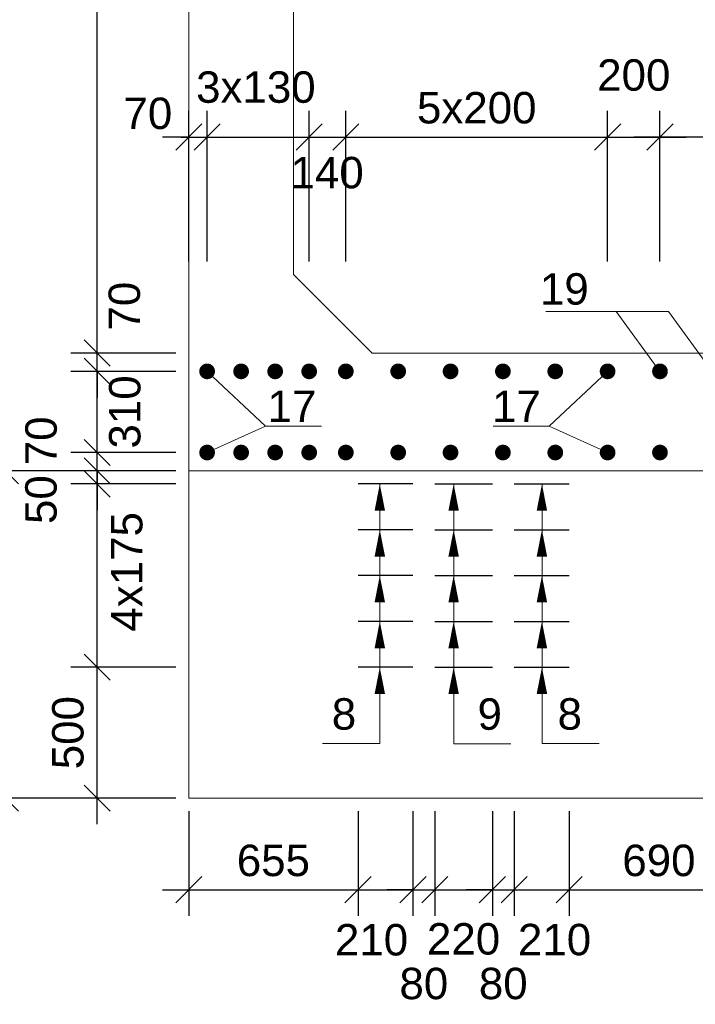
# Model space of a CAD drawing. Extents: x 1488 to 5663, y 840 to 1370.
# Tile 21 of 51: x 1965 to 2016, y 1079 to 1154. Entities that reach past the tile are written whole.
import ezdxf
from ezdxf.enums import TextEntityAlignment as Align

# ---------------------------------------------------------------- set-up
doc = ezdxf.new("R2010")
doc.units = 0
doc.layers.get('0').update_dxf_attribs({"linetype": 'CONTINUOUS'})
doc.layers.get('Defpoints').update_dxf_attribs({"linetype": 'CONTINUOUS'})
for name, color, linetype, lineweight in [('0.09mm', 2, 'CONTINUOUS', 9), ('0.13mm', 140, 'CONTINUOUS', 13), ('0.25mm', 1, 'CONTINUOUS', 25)]:
    doc.layers.add(name, color=color, linetype=linetype, lineweight=lineweight)
doc.styles.add('ARIAL', font='arial.ttf')
doc.dimstyles.new('MD_e50', dxfattribs={"dimtxt": 2.4, "dimasz": 2, "dimexe": 2, "dimexo": 1, "dimgap": 1, "dimtad": 1, "dimdec": 4, "dimlfac": 50, "dimdsep": 46, "dimtxsty": 'ARIAL', "dimblk1": 'OBLIQUE', "dimblk2": 'OBLIQUE', "dimsah": 1, "dimcen": 2.5, "dimdle": 2, "dimadec": 0, "dimazin": 0, "dimtfac": 1, "dimtdec": 4, "dimtmove": 2, "dimatfit": 3, "dimldrblk": 'OBLIQUE', "dimfxl": 2, "dimtolj": 1, "dimtzin": 0, "dimarcsym": 0})

# ---------------------------------------------------------------- blocks, each defined once
blk = doc.blocks.new('_OBLIQUE')
at = {"color": 0, "linetype": 'ByBlock'}
blk.add_line((-0.5, -0.5), (0.5, 0.5), dxfattribs=at)
blk = doc.blocks.new('*D318')
at = {"layer": '0.09mm', "color": 0, "lineweight": -2, "transparency": 16777216}
for p, q in [((1977.563, 1093.491), (1977.563, 1085.491)), ((1990.493, 1093.491), (1990.493, 1085.491)), ((1975.563, 1087.491), (1992.493, 1087.491))]:
    blk.add_line(p, q, dxfattribs=at)
at = {"layer": 'Defpoints', "color": 0, "transparency": 16777216}
for p in [(1977.563, 1094.491), (1990.493, 1094.491), (1990.493, 1087.491)]:
    blk.add_point(p, dxfattribs=at)
at = {"layer": '0.09mm', "color": 0, "lineweight": -2, "transparency": 16777216, "xscale": 2, "yscale": 2, "zscale": 2, "rotation": 180}
blk.add_blockref('_OBLIQUE', (1977.563, 1087.491), dxfattribs=at)
at = {"layer": '0.09mm', "color": 0, "lineweight": -2, "transparency": 16777216, "xscale": 2, "yscale": 2, "zscale": 2}
blk.add_blockref('_OBLIQUE', (1990.493, 1087.491), dxfattribs=at)
at = {"layer": '0.09mm', "color": 0, "transparency": 16777216, "insert": (1984.028, 1089.716), "char_height": 2.4, "attachment_point": 5, "style": 'ARIAL'}
blk.add_mtext('\\A1;655', dxfattribs=at)
blk = doc.blocks.new('*D319')
at = {"layer": '0.09mm', "color": 0, "lineweight": -2, "transparency": 16777216}
for p, q in [((1990.493, 1093.491), (1990.493, 1085.491)), ((1994.69, 1093.491), (1994.69, 1085.491)), ((1988.493, 1087.491), (1996.69, 1087.491))]:
    blk.add_line(p, q, dxfattribs=at)
at = {"layer": 'Defpoints', "color": 0, "transparency": 16777216}
for p in [(1990.493, 1094.491), (1994.69, 1094.491), (1994.69, 1087.491)]:
    blk.add_point(p, dxfattribs=at)
at = {"layer": '0.09mm', "color": 0, "lineweight": -2, "transparency": 16777216, "xscale": 2, "yscale": 2, "zscale": 2, "rotation": 180}
blk.add_blockref('_OBLIQUE', (1990.493, 1087.491), dxfattribs=at)
at = {"layer": '0.09mm', "color": 0, "lineweight": -2, "transparency": 16777216, "xscale": 2, "yscale": 2, "zscale": 2}
blk.add_blockref('_OBLIQUE', (1994.69, 1087.491), dxfattribs=at)
at = {"layer": '0.09mm', "color": 0, "transparency": 16777216, "insert": (1991.525, 1083.654), "char_height": 2.4, "attachment_point": 5, "style": 'ARIAL'}
blk.add_mtext('\\A1;210', dxfattribs=at)
blk = doc.blocks.new('*D320')
at = {"layer": '0.09mm', "color": 0, "lineweight": -2, "transparency": 16777216}
for p, q in [((1994.69, 1093.491), (1994.69, 1085.491)), ((1996.357, 1093.491), (1996.357, 1085.491)), ((1994.69, 1087.491), (1992.69, 1087.491)), ((1994.69, 1087.491), (1996.357, 1087.491)), ((1996.357, 1087.491), (1998.357, 1087.491))]:
    blk.add_line(p, q, dxfattribs=at)
at = {"layer": 'Defpoints', "color": 0, "transparency": 16777216}
for p in [(1994.69, 1094.491), (1996.357, 1094.491), (1996.357, 1087.491)]:
    blk.add_point(p, dxfattribs=at)
at = {"layer": '0.09mm', "color": 0, "lineweight": -2, "transparency": 16777216, "xscale": 2, "yscale": 2, "zscale": 2}
blk.add_blockref('_OBLIQUE', (1994.69, 1087.491), dxfattribs=at)
at = {"layer": '0.09mm', "color": 0, "lineweight": -2, "transparency": 16777216, "xscale": 2, "yscale": 2, "zscale": 2, "rotation": 180}
blk.add_blockref('_OBLIQUE', (1996.357, 1087.491), dxfattribs=at)
at = {"layer": '0.09mm', "color": 0, "transparency": 16777216, "insert": (1995.523, 1080.314), "char_height": 2.4, "attachment_point": 5, "style": 'ARIAL'}
blk.add_mtext('\\A1;80', dxfattribs=at)
blk = doc.blocks.new('*D321')
at = {"layer": '0.09mm', "color": 0, "lineweight": -2, "transparency": 16777216}
for p, q in [((1996.357, 1093.491), (1996.357, 1085.491)), ((2000.757, 1093.491), (2000.757, 1085.491)), ((1994.357, 1087.491), (2002.757, 1087.491))]:
    blk.add_line(p, q, dxfattribs=at)
at = {"layer": 'Defpoints', "color": 0, "transparency": 16777216}
for p in [(1996.357, 1094.491), (2000.757, 1094.491), (2000.757, 1087.491)]:
    blk.add_point(p, dxfattribs=at)
at = {"layer": '0.09mm', "color": 0, "lineweight": -2, "transparency": 16777216, "xscale": 2, "yscale": 2, "zscale": 2, "rotation": 180}
blk.add_blockref('_OBLIQUE', (1996.357, 1087.491), dxfattribs=at)
at = {"layer": '0.09mm', "color": 0, "lineweight": -2, "transparency": 16777216, "xscale": 2, "yscale": 2, "zscale": 2}
blk.add_blockref('_OBLIQUE', (2000.757, 1087.491), dxfattribs=at)
at = {"layer": '0.09mm', "color": 0, "transparency": 16777216, "insert": (1998.557, 1083.723), "char_height": 2.4, "attachment_point": 5, "style": 'ARIAL'}
blk.add_mtext('\\A1;220', dxfattribs=at)
blk = doc.blocks.new('*D322')
at = {"layer": '0.09mm', "color": 0, "lineweight": -2, "transparency": 16777216}
for p, q in [((2000.757, 1093.491), (2000.757, 1085.491)), ((2002.422, 1093.491), (2002.422, 1085.491)), ((2000.757, 1087.491), (1998.757, 1087.491)), ((2000.757, 1087.491), (2002.422, 1087.491)), ((2002.422, 1087.491), (2004.422, 1087.491))]:
    blk.add_line(p, q, dxfattribs=at)
at = {"layer": 'Defpoints', "color": 0, "transparency": 16777216}
for p in [(2000.757, 1094.491), (2002.422, 1094.491), (2002.422, 1087.491)]:
    blk.add_point(p, dxfattribs=at)
at = {"layer": '0.09mm', "color": 0, "lineweight": -2, "transparency": 16777216, "xscale": 2, "yscale": 2, "zscale": 2}
blk.add_blockref('_OBLIQUE', (2000.757, 1087.491), dxfattribs=at)
at = {"layer": '0.09mm', "color": 0, "lineweight": -2, "transparency": 16777216, "xscale": 2, "yscale": 2, "zscale": 2, "rotation": 180}
blk.add_blockref('_OBLIQUE', (2002.422, 1087.491), dxfattribs=at)
at = {"layer": '0.09mm', "color": 0, "transparency": 16777216, "insert": (2001.589, 1080.314), "char_height": 2.4, "attachment_point": 5, "style": 'ARIAL'}
blk.add_mtext('\\A1;80', dxfattribs=at)
blk = doc.blocks.new('*D323')
at = {"layer": '0.09mm', "color": 0, "lineweight": -2, "transparency": 16777216}
for p, q in [((2002.422, 1093.491), (2002.422, 1085.491)), ((2006.62, 1093.491), (2006.62, 1085.491)), ((2000.422, 1087.491), (2008.62, 1087.491))]:
    blk.add_line(p, q, dxfattribs=at)
at = {"layer": 'Defpoints', "color": 0, "transparency": 16777216}
for p in [(2002.422, 1094.491), (2006.62, 1094.491), (2006.62, 1087.491)]:
    blk.add_point(p, dxfattribs=at)
at = {"layer": '0.09mm', "color": 0, "lineweight": -2, "transparency": 16777216, "xscale": 2, "yscale": 2, "zscale": 2, "rotation": 180}
blk.add_blockref('_OBLIQUE', (2002.422, 1087.491), dxfattribs=at)
at = {"layer": '0.09mm', "color": 0, "lineweight": -2, "transparency": 16777216, "xscale": 2, "yscale": 2, "zscale": 2}
blk.add_blockref('_OBLIQUE', (2006.62, 1087.491), dxfattribs=at)
at = {"layer": '0.09mm', "color": 0, "transparency": 16777216, "insert": (2005.509, 1083.668), "char_height": 2.4, "attachment_point": 5, "style": 'ARIAL'}
blk.add_mtext('\\A1;210', dxfattribs=at)
blk = doc.blocks.new('*D324')
at = {"layer": '0.09mm', "color": 0, "lineweight": -2, "transparency": 16777216}
for p, q in [((2006.62, 1093.491), (2006.62, 1085.491)), ((2020.346, 1093.491), (2020.346, 1085.491)), ((2004.62, 1087.491), (2022.346, 1087.491))]:
    blk.add_line(p, q, dxfattribs=at)
at = {"layer": 'Defpoints', "color": 0, "transparency": 16777216}
for p in [(2006.62, 1094.491), (2020.346, 1094.491), (2020.346, 1087.491)]:
    blk.add_point(p, dxfattribs=at)
at = {"layer": '0.09mm', "color": 0, "lineweight": -2, "transparency": 16777216, "xscale": 2, "yscale": 2, "zscale": 2, "rotation": 180}
blk.add_blockref('_OBLIQUE', (2006.62, 1087.491), dxfattribs=at)
at = {"layer": '0.09mm', "color": 0, "lineweight": -2, "transparency": 16777216, "xscale": 2, "yscale": 2, "zscale": 2}
blk.add_blockref('_OBLIQUE', (2020.346, 1087.491), dxfattribs=at)
at = {"layer": '0.09mm', "color": 0, "transparency": 16777216, "insert": (2013.483, 1089.716), "char_height": 2.4, "attachment_point": 5, "style": 'ARIAL'}
blk.add_mtext('\\A1;690', dxfattribs=at)
blk = doc.blocks.new('*D365')
at = {"layer": '0.09mm', "color": 0, "lineweight": -2, "transparency": 16777216}
for p, q in [((1963.563, 1092.491), (1963.563, 1121.491)), ((1976.563, 1119.491), (1961.563, 1119.491)), ((1976.563, 1094.491), (1961.563, 1094.491))]:
    blk.add_line(p, q, dxfattribs=at)
at = {"layer": 'Defpoints', "color": 0, "transparency": 16777216}
for p in [(1963.563, 1119.491), (1977.563, 1119.491), (1977.563, 1094.491)]:
    blk.add_point(p, dxfattribs=at)
at = {"layer": '0.09mm', "color": 0, "lineweight": -2, "transparency": 16777216, "xscale": 2, "yscale": 2, "zscale": 2}
for p, rotation in [((1963.563, 1119.491), 90), ((1963.563, 1094.491), 270)]:
    blk.add_blockref('_OBLIQUE', p, dxfattribs=dict(at, rotation=rotation))
at = {"layer": '0.09mm', "color": 0, "transparency": 16777216, "insert": (1961.338, 1106.991), "char_height": 2.4, "attachment_point": 5, "rotation": 90, "style": 'ARIAL'}
blk.add_mtext('\\A1;1250', dxfattribs=at)
blk = doc.blocks.new('*D366')
at = {"layer": '0.09mm', "color": 0, "lineweight": -2, "transparency": 16777216}
for p, q in [((1970.563, 1092.491), (1970.563, 1106.491)), ((1976.563, 1104.491), (1968.563, 1104.491)), ((1976.563, 1094.491), (1968.563, 1094.491))]:
    blk.add_line(p, q, dxfattribs=at)
at = {"layer": 'Defpoints', "color": 0, "transparency": 16777216}
for p in [(1970.563, 1104.491), (1977.563, 1104.491), (1977.563, 1094.491)]:
    blk.add_point(p, dxfattribs=at)
at = {"layer": '0.09mm', "color": 0, "lineweight": -2, "transparency": 16777216, "xscale": 2, "yscale": 2, "zscale": 2}
for p, rotation in [((1970.563, 1104.491), 90), ((1970.563, 1094.491), 270)]:
    blk.add_blockref('_OBLIQUE', p, dxfattribs=dict(at, rotation=rotation))
at = {"layer": '0.09mm', "color": 0, "transparency": 16777216, "insert": (1968.338, 1099.491), "char_height": 2.4, "attachment_point": 5, "rotation": 90, "style": 'ARIAL'}
blk.add_mtext('\\A1;500', dxfattribs=at)
blk = doc.blocks.new('*D367')
at = {"layer": '0.09mm', "color": 0, "lineweight": -2, "transparency": 16777216}
for p, q in [((1970.563, 1102.491), (1970.563, 1120.491)), ((1976.563, 1118.491), (1968.563, 1118.491)), ((1976.563, 1104.491), (1968.563, 1104.491))]:
    blk.add_line(p, q, dxfattribs=at)
at = {"layer": 'Defpoints', "color": 0, "transparency": 16777216}
for p in [(1970.563, 1118.491), (1977.563, 1118.491), (1977.563, 1104.491)]:
    blk.add_point(p, dxfattribs=at)
at = {"layer": '0.09mm', "color": 0, "lineweight": -2, "transparency": 16777216, "xscale": 2, "yscale": 2, "zscale": 2}
for p, rotation in [((1970.563, 1118.491), 90), ((1970.563, 1104.491), 270)]:
    blk.add_blockref('_OBLIQUE', p, dxfattribs=dict(at, rotation=rotation))
at = {"layer": '0.09mm', "color": 0, "transparency": 16777216, "insert": (1972.839, 1111.774), "char_height": 2.4, "attachment_point": 5, "rotation": 90, "style": 'ARIAL'}
blk.add_mtext('\\A1;4x175', dxfattribs=at)
blk = doc.blocks.new('*D368')
at = {"layer": '0.09mm', "color": 0, "lineweight": -2, "transparency": 16777216}
for p, q in [((1970.563, 1119.491), (1970.563, 1121.491)), ((1976.563, 1119.491), (1968.563, 1119.491)), ((1970.563, 1118.491), (1970.563, 1119.491)), ((1976.563, 1118.491), (1968.563, 1118.491)), ((1970.563, 1118.491), (1970.563, 1116.491))]:
    blk.add_line(p, q, dxfattribs=at)
at = {"layer": 'Defpoints', "color": 0, "transparency": 16777216}
for p in [(1970.563, 1119.491), (1977.563, 1119.491), (1977.563, 1118.491)]:
    blk.add_point(p, dxfattribs=at)
at = {"layer": '0.09mm', "color": 0, "lineweight": -2, "transparency": 16777216, "xscale": 2, "yscale": 2, "zscale": 2}
for p, rotation in [((1970.563, 1119.491), 270), ((1970.563, 1118.491), 90)]:
    blk.add_blockref('_OBLIQUE', p, dxfattribs=dict(at, rotation=rotation))
at = {"layer": '0.09mm', "color": 0, "transparency": 16777216, "insert": (1966.285, 1117.294), "char_height": 2.4, "attachment_point": 5, "rotation": 90, "style": 'ARIAL'}
blk.add_mtext('\\A1;50', dxfattribs=at)
blk = doc.blocks.new('*D369')
at = {"layer": '0.09mm', "color": 0, "lineweight": -2, "transparency": 16777216}
for p, q in [((1970.563, 1120.891), (1970.563, 1122.891)), ((1976.563, 1120.891), (1968.563, 1120.891)), ((1970.563, 1119.491), (1970.563, 1120.891)), ((1976.563, 1119.491), (1968.563, 1119.491)), ((1970.563, 1119.491), (1970.563, 1117.491))]:
    blk.add_line(p, q, dxfattribs=at)
at = {"layer": 'Defpoints', "color": 0, "transparency": 16777216}
for p in [(1970.563, 1120.891), (1977.563, 1120.891), (1977.563, 1119.491)]:
    blk.add_point(p, dxfattribs=at)
at = {"layer": '0.09mm', "color": 0, "lineweight": -2, "transparency": 16777216, "xscale": 2, "yscale": 2, "zscale": 2}
for p, rotation in [((1970.563, 1120.891), 270), ((1970.563, 1119.491), 90)]:
    blk.add_blockref('_OBLIQUE', p, dxfattribs=dict(at, rotation=rotation))
at = {"layer": '0.09mm', "color": 0, "transparency": 16777216, "insert": (1966.294, 1121.782), "char_height": 2.4, "attachment_point": 5, "rotation": 90, "style": 'ARIAL'}
blk.add_mtext('\\A1;70', dxfattribs=at)
blk = doc.blocks.new('*D370')
at = {"layer": '0.09mm', "color": 0, "lineweight": -2, "transparency": 16777216}
for p, q in [((1970.563, 1118.891), (1970.563, 1129.091)), ((1976.563, 1127.091), (1968.563, 1127.091)), ((1976.563, 1120.891), (1968.563, 1120.891))]:
    blk.add_line(p, q, dxfattribs=at)
at = {"layer": 'Defpoints', "color": 0, "transparency": 16777216}
for p in [(1970.563, 1127.091), (1977.563, 1127.091), (1977.563, 1120.891)]:
    blk.add_point(p, dxfattribs=at)
at = {"layer": '0.09mm', "color": 0, "lineweight": -2, "transparency": 16777216, "xscale": 2, "yscale": 2, "zscale": 2}
for p, rotation in [((1970.563, 1127.091), 90), ((1970.563, 1120.891), 270)]:
    blk.add_blockref('_OBLIQUE', p, dxfattribs=dict(at, rotation=rotation))
at = {"layer": '0.09mm', "color": 0, "transparency": 16777216, "insert": (1972.688, 1123.991), "char_height": 2.4, "attachment_point": 5, "rotation": 90, "style": 'ARIAL'}
blk.add_mtext('\\A1;310', dxfattribs=at)
blk = doc.blocks.new('*D371')
at = {"layer": '0.09mm', "color": 0, "lineweight": -2, "transparency": 16777216}
for p, q in [((1970.563, 1128.491), (1970.563, 1130.491)), ((1976.563, 1128.491), (1968.563, 1128.491)), ((1970.563, 1127.091), (1970.563, 1128.491)), ((1976.563, 1127.091), (1968.563, 1127.091)), ((1970.563, 1127.091), (1970.563, 1125.091))]:
    blk.add_line(p, q, dxfattribs=at)
at = {"layer": 'Defpoints', "color": 0, "transparency": 16777216}
for p in [(1970.563, 1128.491), (1977.563, 1128.491), (1977.563, 1127.091)]:
    blk.add_point(p, dxfattribs=at)
at = {"layer": '0.09mm', "color": 0, "lineweight": -2, "transparency": 16777216, "xscale": 2, "yscale": 2, "zscale": 2}
for p, rotation in [((1970.563, 1128.491), 270), ((1970.563, 1127.091), 90)]:
    blk.add_blockref('_OBLIQUE', p, dxfattribs=dict(at, rotation=rotation))
at = {"layer": '0.09mm', "color": 0, "transparency": 16777216, "insert": (1972.653, 1132.072), "char_height": 2.4, "attachment_point": 5, "rotation": 90, "style": 'ARIAL'}
blk.add_mtext('\\A1;70', dxfattribs=at)
blk = doc.blocks.new('*D673')
at = {"layer": '0.09mm', "color": 0, "lineweight": -2, "transparency": 16777216}
for p, q in [((1970.563, 1126.491), (1970.563, 1213.491)), ((1976.563, 1211.491), (1968.563, 1211.491)), ((1976.563, 1128.491), (1968.563, 1128.491))]:
    blk.add_line(p, q, dxfattribs=at)
at = {"layer": 'Defpoints', "color": 0, "transparency": 16777216}
for p in [(1970.563, 1211.491), (1977.563, 1211.491), (1977.563, 1128.491)]:
    blk.add_point(p, dxfattribs=at)
at = {"layer": '0.09mm', "color": 0, "lineweight": -2, "transparency": 16777216, "xscale": 2, "yscale": 2, "zscale": 2}
for p, rotation in [((1970.563, 1211.491), 90), ((1970.563, 1128.491), 270)]:
    blk.add_blockref('_OBLIQUE', p, dxfattribs=dict(at, rotation=rotation))
at = {"layer": '0.09mm', "color": 0, "transparency": 16777216, "insert": (1968.338, 1169.991), "char_height": 2.4, "attachment_point": 5, "rotation": 90, "style": 'ARIAL'}
blk.add_mtext('\\A1;4150', dxfattribs=at)
blk = doc.blocks.new('*D678')
at = {"layer": '0.09mm', "color": 0, "lineweight": -2, "transparency": 16777216}
for p, q in [((2013.563, 1135.491), (2013.563, 1146.987)), ((2173.563, 1135.491), (2173.563, 1146.987)), ((2175.563, 1144.987), (2011.563, 1144.987))]:
    blk.add_line(p, q, dxfattribs=at)
at = {"layer": 'Defpoints', "color": 0, "transparency": 16777216}
for p in [(2013.563, 1144.987), (2013.563, 1134.491), (2173.563, 1134.491)]:
    blk.add_point(p, dxfattribs=at)
at = {"layer": '0.09mm', "color": 0, "lineweight": -2, "transparency": 16777216, "xscale": 2, "yscale": 2, "zscale": 2, "rotation": 180}
blk.add_blockref('_OBLIQUE', (2013.563, 1144.987), dxfattribs=at)
at = {"layer": '0.09mm', "color": 0, "lineweight": -2, "transparency": 16777216, "xscale": 2, "yscale": 2, "zscale": 2}
blk.add_blockref('_OBLIQUE', (2173.563, 1144.987), dxfattribs=at)
at = {"layer": '0.09mm', "color": 0, "transparency": 16777216, "insert": (2093.563, 1147.213), "char_height": 2.4, "attachment_point": 5, "style": 'ARIAL'}
blk.add_mtext('\\A1;40x200=8000', dxfattribs=at)
blk = doc.blocks.new('*D679')
at = {"layer": '0.09mm', "color": 0, "lineweight": -2, "transparency": 16777216}
for p, q in [((1977.563, 1135.491), (1977.563, 1146.987)), ((1978.963, 1135.491), (1978.963, 1146.987)), ((1977.563, 1144.987), (1975.563, 1144.987)), ((1977.563, 1144.987), (1978.963, 1144.987)), ((1978.963, 1144.987), (1980.963, 1144.987))]:
    blk.add_line(p, q, dxfattribs=at)
at = {"layer": 'Defpoints', "color": 0, "transparency": 16777216}
for p in [(1978.963, 1144.987), (1977.563, 1134.491), (1978.963, 1134.491)]:
    blk.add_point(p, dxfattribs=at)
at = {"layer": '0.09mm', "color": 0, "lineweight": -2, "transparency": 16777216, "xscale": 2, "yscale": 2, "zscale": 2}
blk.add_blockref('_OBLIQUE', (1977.563, 1144.987), dxfattribs=at)
at = {"layer": '0.09mm', "color": 0, "lineweight": -2, "transparency": 16777216, "xscale": 2, "yscale": 2, "zscale": 2, "rotation": 180}
blk.add_blockref('_OBLIQUE', (1978.963, 1144.987), dxfattribs=at)
at = {"layer": '0.09mm', "color": 0, "transparency": 16777216, "insert": (1974.44, 1146.786), "char_height": 2.4, "attachment_point": 5, "style": 'ARIAL'}
blk.add_mtext('\\A1;70', dxfattribs=at)
blk = doc.blocks.new('*D680')
at = {"layer": '0.09mm', "color": 0, "lineweight": -2, "transparency": 16777216}
for p, q in [((1989.563, 1135.491), (1989.563, 1146.987)), ((2009.563, 1135.491), (2009.563, 1146.987)), ((1987.563, 1144.987), (2011.563, 1144.987))]:
    blk.add_line(p, q, dxfattribs=at)
at = {"layer": 'Defpoints', "color": 0, "transparency": 16777216}
for p in [(2009.563, 1144.987), (1989.563, 1134.491), (2009.563, 1134.491)]:
    blk.add_point(p, dxfattribs=at)
at = {"layer": '0.09mm', "color": 0, "lineweight": -2, "transparency": 16777216, "xscale": 2, "yscale": 2, "zscale": 2, "rotation": 180}
blk.add_blockref('_OBLIQUE', (1989.563, 1144.987), dxfattribs=at)
at = {"layer": '0.09mm', "color": 0, "lineweight": -2, "transparency": 16777216, "xscale": 2, "yscale": 2, "zscale": 2}
blk.add_blockref('_OBLIQUE', (2009.563, 1144.987), dxfattribs=at)
at = {"layer": '0.09mm', "color": 0, "transparency": 16777216, "insert": (1999.563, 1147.213), "char_height": 2.4, "attachment_point": 5, "style": 'ARIAL'}
blk.add_mtext('\\A1;5x200', dxfattribs=at)
blk = doc.blocks.new('*D681')
at = {"layer": '0.09mm', "color": 0, "lineweight": -2, "transparency": 16777216}
for p, q in [((2009.563, 1135.491), (2009.563, 1146.987)), ((2013.563, 1135.491), (2013.563, 1146.987)), ((2007.563, 1144.987), (2015.563, 1144.987))]:
    blk.add_line(p, q, dxfattribs=at)
at = {"layer": 'Defpoints', "color": 0, "transparency": 16777216}
for p in [(2013.563, 1144.987), (2009.563, 1134.491), (2013.563, 1134.491)]:
    blk.add_point(p, dxfattribs=at)
at = {"layer": '0.09mm', "color": 0, "lineweight": -2, "transparency": 16777216, "xscale": 2, "yscale": 2, "zscale": 2, "rotation": 180}
blk.add_blockref('_OBLIQUE', (2009.563, 1144.987), dxfattribs=at)
at = {"layer": '0.09mm', "color": 0, "lineweight": -2, "transparency": 16777216, "xscale": 2, "yscale": 2, "zscale": 2}
blk.add_blockref('_OBLIQUE', (2013.563, 1144.987), dxfattribs=at)
at = {"layer": '0.09mm', "color": 0, "transparency": 16777216, "insert": (2011.563, 1149.713), "char_height": 2.4, "attachment_point": 5, "style": 'ARIAL'}
blk.add_mtext('\\A1;200', dxfattribs=at)
blk = doc.blocks.new('*D685')
at = {"layer": '0.09mm', "color": 0, "lineweight": -2, "transparency": 16777216}
for p, q in [((1986.763, 1135.491), (1986.763, 1146.987)), ((1989.563, 1135.491), (1989.563, 1146.987)), ((1984.763, 1144.987), (1991.563, 1144.987))]:
    blk.add_line(p, q, dxfattribs=at)
at = {"layer": 'Defpoints', "color": 0, "transparency": 16777216}
for p in [(1989.563, 1144.987), (1986.763, 1134.491), (1989.563, 1134.491)]:
    blk.add_point(p, dxfattribs=at)
at = {"layer": '0.09mm', "color": 0, "lineweight": -2, "transparency": 16777216, "xscale": 2, "yscale": 2, "zscale": 2, "rotation": 180}
blk.add_blockref('_OBLIQUE', (1986.763, 1144.987), dxfattribs=at)
at = {"layer": '0.09mm', "color": 0, "lineweight": -2, "transparency": 16777216, "xscale": 2, "yscale": 2, "zscale": 2}
blk.add_blockref('_OBLIQUE', (1989.563, 1144.987), dxfattribs=at)
at = {"layer": '0.09mm', "color": 0, "transparency": 16777216, "insert": (1988.133, 1142.257), "char_height": 2.4, "attachment_point": 5, "style": 'ARIAL'}
blk.add_mtext('\\A1;140', dxfattribs=at)
blk = doc.blocks.new('*D686')
at = {"layer": '0.09mm', "color": 0, "lineweight": -2, "transparency": 16777216}
for p, q in [((1978.963, 1135.491), (1978.963, 1146.987)), ((1986.763, 1135.491), (1986.763, 1146.987)), ((1976.963, 1144.987), (1988.763, 1144.987))]:
    blk.add_line(p, q, dxfattribs=at)
at = {"layer": 'Defpoints', "color": 0, "transparency": 16777216}
for p in [(1986.763, 1144.987), (1978.963, 1134.491), (1986.763, 1134.491)]:
    blk.add_point(p, dxfattribs=at)
at = {"layer": '0.09mm', "color": 0, "lineweight": -2, "transparency": 16777216, "xscale": 2, "yscale": 2, "zscale": 2, "rotation": 180}
blk.add_blockref('_OBLIQUE', (1978.963, 1144.987), dxfattribs=at)
at = {"layer": '0.09mm', "color": 0, "lineweight": -2, "transparency": 16777216, "xscale": 2, "yscale": 2, "zscale": 2}
blk.add_blockref('_OBLIQUE', (1986.763, 1144.987), dxfattribs=at)
at = {"layer": '0.09mm', "color": 0, "transparency": 16777216, "insert": (1982.691, 1148.79), "char_height": 2.4, "attachment_point": 5, "style": 'ARIAL'}
blk.add_mtext('\\A1;3x130', dxfattribs=at)

msp = doc.modelspace()

# ---------------------------------------------------------------- linework, layer by layer
at = {"const_width": 0.6}
for points in [[(1978.66303093, 1127.09054084, 1), (1979.26303093, 1127.09054084, 1)], [(1981.26303093, 1127.09054084, 1), (1981.86303093, 1127.09054084, 1)], [(1983.86303093, 1127.09054084, 1), (1984.46303093, 1127.09054084, 1)], [(1986.46303093, 1127.09054084, 1), (1987.06303093, 1127.09054084, 1)], [(1989.26303093, 1127.09054084, 1), (1989.86303093, 1127.09054084, 1)], [(1993.26303093, 1127.09054084, 1), (1993.86303093, 1127.09054084, 1)], [(1997.26303093, 1127.09054084, 1), (1997.86303093, 1127.09054084, 1)], [(2001.26303093, 1127.09054084, 1), (2001.86303093, 1127.09054084, 1)], [(2005.26303093, 1127.09054084, 1), (2005.86303093, 1127.09054084, 1)], [(2009.26303093, 1127.09054084, 1), (2009.86303093, 1127.09054084, 1)], [(2013.26303093, 1127.09054084, 1), (2013.86303093, 1127.09054084, 1)], [(1978.66303093, 1120.89054102, -1), (1979.26303093, 1120.89054102, -1)], [(1981.26303093, 1120.89054102, -1), (1981.86303093, 1120.89054102, -1)], [(1983.86303093, 1120.89054102, -1), (1984.46303093, 1120.89054102, -1)], [(1986.46303093, 1120.89054102, -1), (1987.06303093, 1120.89054102, -1)], [(1989.26303093, 1120.89054102, -1), (1989.86303093, 1120.89054102, -1)], [(1993.26303093, 1120.89054102, -1), (1993.86303093, 1120.89054102, -1)], [(1997.26303093, 1120.89054102, -1), (1997.86303093, 1120.89054102, -1)], [(2001.26303093, 1120.89054102, -1), (2001.86303093, 1120.89054102, -1)], [(2005.26303093, 1120.89054102, -1), (2005.86303093, 1120.89054102, -1)], [(2009.26303093, 1120.89054102, -1), (2009.86303093, 1120.89054102, -1)], [(2013.26303093, 1120.89054102, -1), (2013.86303093, 1120.89054102, -1)]]:
    msp.add_lwpolyline(points, format="xyb", close=True, dxfattribs=at)
for points in [[(1992.15943094, 1116.4405791, 0.8, 0, 0), (1992.15649111, 1118.49054084, 0, 0, 0)], [(1997.79886685, 1116.4405791, 0.8, 0, 0), (1997.80180668, 1118.49054084, 0, 0, 0)], [(2004.54237764, 1116.4405791, 0.8, 0, 0), (2004.54531747, 1118.49054084, 0, 0, 0)], [(1992.15943094, 1112.9405791, 0.8, 0, 0), (1992.15649111, 1114.99054084, 0, 0, 0)], [(1997.79886685, 1112.9405791, 0.8, 0, 0), (1997.80180668, 1114.99054084, 0, 0, 0)], [(2004.54237764, 1112.9405791, 0.8, 0, 0), (2004.54531747, 1114.99054084, 0, 0, 0)], [(1992.15943094, 1109.4405791, 0.8, 0, 0), (1992.15649111, 1111.49054084, 0, 0, 0)], [(1997.79886685, 1109.4405791, 0.8, 0, 0), (1997.80180668, 1111.49054084, 0, 0, 0)], [(2004.54237764, 1109.4405791, 0.8, 0, 0), (2004.54531747, 1111.49054084, 0, 0, 0)], [(1992.15943094, 1105.9405791, 0.8, 0, 0), (1992.15649111, 1107.99054084, 0, 0, 0)], [(1997.79886685, 1105.9405791, 0.8, 0, 0), (1997.80180668, 1107.99054084, 0, 0, 0)], [(2004.54237764, 1105.9405791, 0.8, 0, 0), (2004.54531747, 1107.99054084, 0, 0, 0)], [(1992.15943094, 1102.4405791, 0.8, 0, 0), (1992.15649111, 1104.49054084, 0, 0, 0)], [(1997.79886685, 1102.4405791, 0.8, 0, 0), (1997.80180668, 1104.49054084, 0, 0, 0)], [(2004.54237764, 1102.4405791, 0.8, 0, 0), (2004.54531747, 1104.49054084, 0, 0, 0)]]:
    msp.add_lwpolyline(points, format="xyseb")
at = {"layer": '0.09mm'}
for points in [[(2014.215203, 1131.67500605), (2004.85437916, 1131.67500605)], [(2013.56303093, 1127.09054084), (2010.215203, 1131.67500605)], [(2017.56303093, 1127.09054084), (2014.215203, 1131.67500605)], [(1978.96303093, 1127.09054084), (1983.42119887, 1122.8991344)], [(2009.56303093, 1127.09054084), (2005.104863, 1122.8991344)], [(1978.96303093, 1120.89054102), (1983.42119887, 1122.8991344)], [(1987.70772844, 1122.8991344), (1983.42119887, 1122.8991344)], [(2000.81833343, 1122.8991344), (2005.104863, 1122.8991344)], [(2009.56303093, 1120.89054102), (2005.104863, 1122.8991344)], [(1992.15649111, 1098.65180236), (1992.15649111, 1118.49054084)], [(1997.80180674, 1098.64370647), (1997.80180674, 1118.48244495)], [(2004.55430329, 1098.65180236), (2004.55430329, 1118.49054084)], [(1987.78316999, 1098.65180236), (1992.15649111, 1098.65180236)], [(2002.1751278, 1098.64370647), (1997.80180668, 1098.64370647)], [(2008.92762442, 1098.65180236), (2004.55430329, 1098.65180236)]]:
    msp.add_lwpolyline(points, dxfattribs=at)
at = {"layer": '0.13mm', "flags": 128}
for points in [[(1977.56303082, 1128.49054093), (1977.56303082, 1211.49054093)], [(1985.56303082, 1134.49054086), (1985.56303082, 1211.49054093)], [(1985.56303082, 1134.49054086), (1991.56303082, 1128.49054086)], [(1977.56303082, 1128.49054093), (1977.56303082, 1094.49054093)], [(2185.5630309, 1128.49054093), (1991.56303075, 1128.49054093)], [(2199.56303082, 1119.49054093), (1977.56303082, 1119.49054093)], [(2199.56303082, 1094.49054093), (1977.56303082, 1094.49054093)]]:
    msp.add_lwpolyline(points, dxfattribs=at)
at = {"layer": '0.25mm'}
for points in [[(1994.6909039, 1118.49054084), (1990.49310887, 1118.49054084)], [(1996.35654004, 1118.49054084), (2000.75654004, 1118.49054084)], [(2002.42217618, 1118.49054084), (2006.61997121, 1118.49054084)], [(1994.6909039, 1114.99054084), (1990.49310887, 1114.99054084)], [(1996.35654004, 1114.99054084), (2000.75654004, 1114.99054084)], [(2002.42217618, 1114.99054084), (2006.61997121, 1114.99054084)], [(1994.6909039, 1111.49054084), (1990.49310887, 1111.49054084)], [(1996.35654004, 1111.49054084), (2000.75654004, 1111.49054084)], [(2002.42217618, 1111.49054084), (2006.61997121, 1111.49054084)], [(1994.6909039, 1107.99054084), (1990.49310887, 1107.99054084)], [(1996.35654004, 1107.99054084), (2000.75654004, 1107.99054084)], [(2002.42217618, 1107.99054084), (2006.61997121, 1107.99054084)], [(1994.6909039, 1104.49054084), (1990.49310887, 1104.49054084)], [(1996.35654004, 1104.49054084), (2000.75654004, 1104.49054084)], [(2002.42217618, 1104.49054084), (2006.61997121, 1104.49054084)]]:
    msp.add_lwpolyline(points, dxfattribs=at)

# ---------------------------------------------------------------- texts
at = {"style": 'ARIAL'}
for s, p in [('19', (2006.25731231, 1132.18724225)), ('17', (1985.44782681, 1123.22619955)), ('17', (2002.59856248, 1123.22619955)), ('8', (1989.42039814, 1099.72136082)), ('9', (2000.55754494, 1099.71326493)), ('8', (2006.67195086, 1099.72136082))]:
    msp.add_text(s, height=2.4, dxfattribs=at).set_placement(p, align=Align.CENTER)

# ---------------------------------------------------------------- dimensions: what is measured, and where the dimension line sits
at = {"layer": '0.09mm'}
for base, p1, p2, picture, middle in [((1970.56303082, 1211.49054093), (1977.56303082, 1128.49054093), (1977.56303082, 1211.49054093), '*D673', (1968.33765565, 1169.99054093)), ((1963.56303082, 1119.49054093), (1977.56303082, 1094.49054093), (1977.56303082, 1119.49054093), '*D365', (1961.33765565, 1106.99054093)), ((1970.56303082, 1104.49054091), (1977.56303082, 1094.49054093), (1977.56303082, 1104.49054091), '*D366', (1968.33765565, 1099.49054092))]:
    dim = msp.add_linear_dim(base=base, p1=p1, p2=p2, angle=90, dimstyle='MD_e50', override={"dimdec": 0}, dxfattribs=at)
    dim.commit()
    dim.dimension.update_dxf_attribs({"geometry": picture, "text_midpoint": middle})
dim = msp.add_linear_dim(base=(2013.56303093, 1144.98743787), p1=(2009.56303093, 1134.49059845), p2=(2013.56303093, 1134.49059845), dimstyle='MD_e50', dxfattribs=at)
dim.commit()
dim.dimension.update_dxf_attribs({"geometry": '*D681', "text_midpoint": (2011.56303093, 1149.71281304)})
for base, p1, p2, text, picture, middle in [((1986.76303082, 1144.98743787), (1978.96303082, 1134.49059845), (1986.76303082, 1134.49059845), '3x130', '*D686', (1982.69079284, 1148.79021948)), ((1989.56303093, 1144.98743787), (1986.76303082, 1134.49059845), (1989.56303093, 1134.49059845), '140', '*D685', (1988.13285307, 1142.25743434))]:
    dim = msp.add_linear_dim(base=base, p1=p1, p2=p2, angle=180, text=text, dimstyle='MD_e50', dxfattribs=at)
    dim.commit()
    dim.dimension.update_dxf_attribs({"geometry": picture, "text_midpoint": middle, "dimtype": 160})
dim = msp.add_linear_dim(base=(2009.56303093, 1144.98743787), p1=(1989.56303093, 1134.49059845), p2=(2009.56303093, 1134.49059845), text='5x200', dimstyle='MD_e50', dxfattribs=at)
dim.commit()
dim.dimension.update_dxf_attribs({"geometry": '*D680', "text_midpoint": (1999.56303093, 1147.21281304)})
dim = msp.add_linear_dim(base=(2013.56303093, 1144.98743787), p1=(2173.56303093, 1134.49059845), p2=(2013.56303093, 1134.49059845), angle=180, text='40x200=<>', dimstyle='MD_e50', dxfattribs=at)
dim.commit()
dim.dimension.update_dxf_attribs({"geometry": '*D678', "text_midpoint": (2093.56303093, 1147.21281304)})
dim = msp.add_linear_dim(base=(1978.96303082, 1144.98743787), p1=(1977.56303082, 1134.49059845), p2=(1978.96303082, 1134.49059845), dimstyle='MD_e50', dxfattribs=at)
dim.commit()
dim.dimension.update_dxf_attribs({"geometry": '*D679', "text_midpoint": (1974.44049796, 1146.78598514), "dimtype": 160})
for base, p1, p2, angle, picture, middle in [((1970.56303082, 1128.49054093), (1977.56303082, 1127.09054084), (1977.56303082, 1128.49054093), 90, '*D371', (1972.65258416, 1132.07227052)), ((1970.56303082, 1127.09054084), (1977.56303082, 1120.89054102), (1977.56303082, 1127.09054084), 90, '*D370', (1972.68793746, 1123.99054093)), ((1970.56303082, 1120.89054102), (1977.56303082, 1119.49054093), (1977.56303082, 1120.89054102), 90, '*D369', (1966.29443707, 1121.78184063)), ((1970.56303082, 1119.49054093), (1977.56303082, 1118.49054091), (1977.56303082, 1119.49054093), 90, '*D368', (1966.28543732, 1117.29439237)), ((1994.68998297, 1087.49054086), (1990.49310886, 1094.49054085), (1994.68998297, 1094.49054085), 0, '*D319', (1991.5254897, 1083.65445335)), ((2000.75654003, 1087.49054086), (1996.35654003, 1094.49054085), (2000.75654003, 1094.49054085), 0, '*D321', (1998.55654003, 1083.722673)), ((2006.6199712, 1087.49054086), (2002.42217617, 1094.49054085), (2006.6199712, 1094.49054085), 0, '*D323', (2005.50925165, 1083.66808627))]:
    dim = msp.add_linear_dim(base=base, p1=p1, p2=p2, angle=angle, dimstyle='MD_e50', override={"dimdec": 0}, dxfattribs=at)
    dim.commit()
    dim.dimension.update_dxf_attribs({"geometry": picture, "text_midpoint": middle, "dimtype": 160})
dim = msp.add_linear_dim(base=(1970.56303082, 1118.49054091), p1=(1977.56303082, 1104.49054091), p2=(1977.56303082, 1118.49054091), angle=90, text='4x175', dimstyle='MD_e50', override={"dimdec": 0}, dxfattribs=at)
dim.commit()
dim.dimension.update_dxf_attribs({"geometry": '*D367', "text_midpoint": (1972.83853458, 1111.77445457), "dimtype": 160})
for base, p1, p2, text, picture, middle in [((1990.49310886, 1087.49054086), (1977.56303082, 1094.49054084), (1990.49310886, 1094.49054085), '655', '*D318', (1984.02806984, 1089.71591603)), ((1996.35654003, 1087.49054086), (1994.68998297, 1094.49054085), (1996.35654003, 1094.49054085), '80', '*D320', (1995.5232615, 1080.31441535)), ((2002.42217617, 1087.49054086), (2000.75654003, 1094.49054085), (2002.42217617, 1094.49054085), '80', '*D322', (2001.5893581, 1080.31441535)), ((2020.34589339, 1087.49054086), (2006.6199712, 1094.49054085), (2020.34589339, 1094.49054085), '690', '*D324', (2013.4829323, 1089.71591603))]:
    dim = msp.add_linear_dim(base=base, p1=p1, p2=p2, angle=0, text=text, dimstyle='MD_e50', override={"dimdec": 0}, dxfattribs=at)
    dim.commit()
    dim.dimension.update_dxf_attribs({"geometry": picture, "text_midpoint": middle})

doc.saveas('drawing.dxf')
